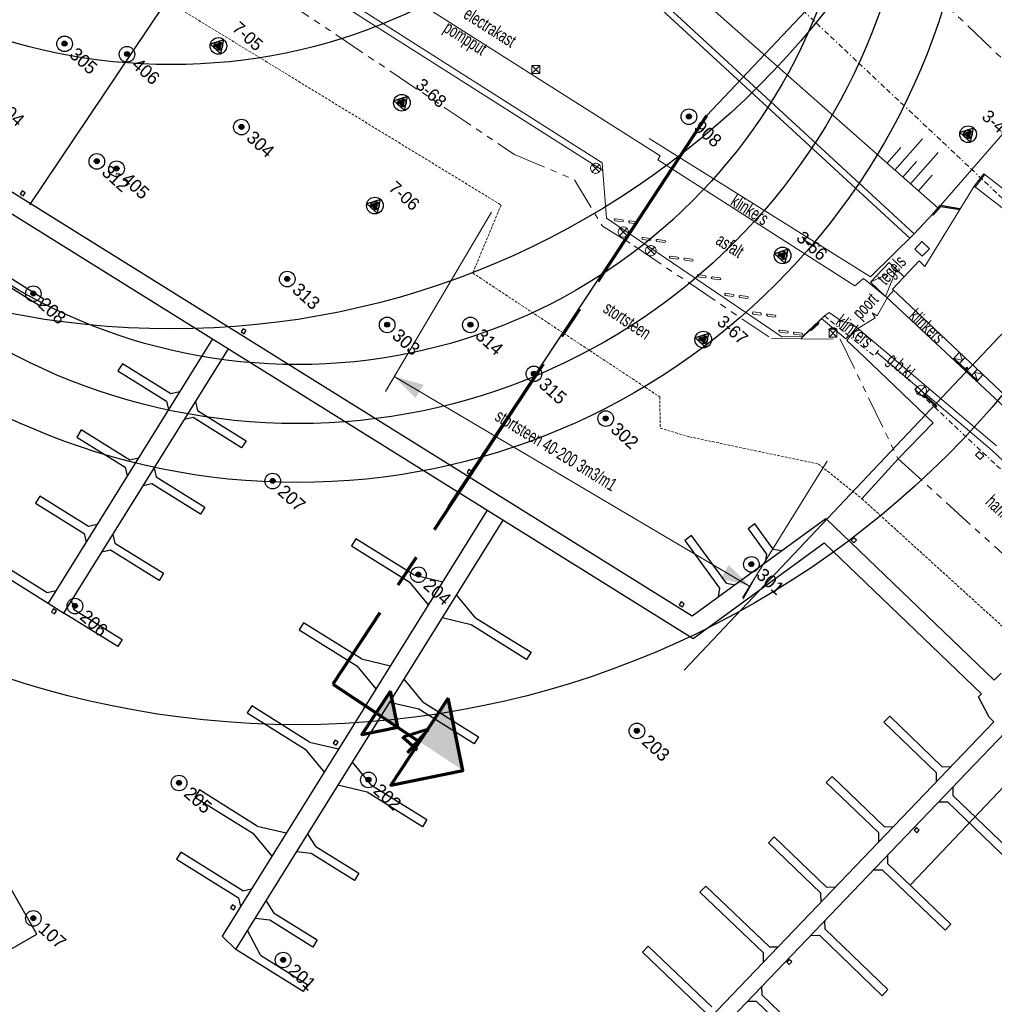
# Model space of a CAD drawing. Header units: metres. Extents: x 63969 to 66720, y 402115 to 403595.
# Tile 30 of 52: x 66199 to 66292, y 402592 to 402686. Entities that reach past the tile are written whole.
import ezdxf
from ezdxf.enums import TextEntityAlignment as Align

# ---------------------------------------------------------------- set-up
doc = ezdxf.new("R2010")
doc.units = ezdxf.units.M
for name, pattern in [('BORDER', [1.75, 0.5, -0.25, 0.5, -0.25, 0, -0.25]), ('CENTER2', [28.575, 19.05, -3.175, 3.175, -3.175]), ('HIDDEN', [0.375, 0.25, -0.125]), ('PHANTOM2', [1.25, 0.625, -0.125, 0.125, -0.125, 0.125, -0.125])]:
    doc.linetypes.add(name, pattern=pattern)
doc.layers.get('0').update_dxf_attribs({"linetype": 'CONTINUOUS'})
for name, color, linetype, lineweight in [('BS-BEBOUWING', 253, 'CONTINUOUS', 0), ('BS-BETONBAND', 253, 'BORDER', 0), ('BS-Boring', 2, 'CONTINUOUS', 25), ('BS-Boring_nummer', 7, 'CONTINUOUS', 25), ('BS-FUNDATIE', 253, 'CONTINUOUS', 0), ('BS-HEK', 253, 'RASTER', 0), ('BS-HEKWERK-KL-1_5M', 253, 'RASTER', 0), ('BS-INFOBORD', 253, 'CONTINUOUS', 0), ('BS-KANT-GESLOTEN-VERHARDING', 253, 'CONTINUOUS', 0), ('BS-KANT-KREUKELBERM', 35, 'PHANTOM2', 0), ('BS-KANT-VERHARDING', 253, 'CONTINUOUS', 0), ('BS-KRUINLIJN', 253, 'CONTINUOUS', 0), ('BS-LANTAARNPAAL-LICHTMAST', 253, 'CONTINUOUS', 0), ('BS-LANTAARNPAAL-WK', 253, 'CONTINUOUS', 0), ('BS-LOOPBRUG', 253, 'CONTINUOUS', 0), ('BS-OVERIGE-TEKSTEN', 253, 'CONTINUOUS', 0), ('BS-RASTER', 253, 'RASTER', 0), ('BS-RIOOLPUT (INSP. PUT)', 253, 'pers', 0), ('BS-SYMBOOL-TALUD', 253, 'CONTINUOUS', 0), ('BS-TRAP-CONTOUR', 253, 'CONTINUOUS', 0), ('BS-VERKEERSBORD', 253, 'CONTINUOUS', 0), ('BS-VLAGGEMAST', 253, 'CONTINUOUS', 0), ('BS-ZANDLIJN', 2, 'HIDDEN', 20), ('GM-C3D-POINT-BORING', 2, 'CONTINUOUS', 25), ('GM-C3D-POINT-BORING @ 0.5', 2, 'CONTINUOUS', 25), ('GM-C3D-POINT-BORING @ 1', 2, 'CONTINUOUS', 25), ('GM-C3D-POINT-LABEL_BORING', 7, 'CONTINUOUS', 25), ('Plts-Dwarsprofiel', 5, 'CENTER2', 70), ('Plts-Dwarsprofiel @ 0.5', 5, 'CENTER2', 70), ('Plts-Dwarsprofiel @ 1', 5, 'CENTER2', 70)]:
    doc.layers.add(name, color=color, linetype=linetype, lineweight=lineweight)
for name, color, linetype in [('BS-BOORPUNTEN MET CODE', 2, 'CONTINUOUS'), ('BS-DAMWAND', 253, 'CONTINUOUS'), ('BS-KEERWAND', 253, 'CONTINUOUS'), ('BS-MEERPAAL', 253, 'CONTINUOUS'), ('BS-OVERIG-KPN', 253, 'CONTINUOUS'), ('BS-SCHEIDINGSL-TALUDBEKL-NTZ', 253, 'CONTINUOUS'), ('BS-STEIGER (CONTOUR)', 253, 'CONTINUOUS'), ('DWARSPROFIEL_LOKATIE', 125, 'CONTINUOUS'), ('Hulp dieptelijnen', 78, 'CONTINUOUS')]:
    doc.layers.add(name, color=color, linetype=linetype)
doc.styles.add('StagCAD', font='StagCAD.ttf')
doc.linetypes.add('pers', pattern='A,14,-2.5,[22,ProvNB.shx,S=0.75,R=0,X=0,Y=0],-2.5,[22,ProvNB.shx,S=0.75,R=0,X=0,Y=0],-2.5', length=21.5)
doc.linetypes.add('RASTER', pattern='A,3,-2,[200,RASTER,S=0.75,R=0,X=0,Y=0],-2,3', length=10)

# ---------------------------------------------------------------- blocks, each defined once
blk = doc.blocks.new('S04')
at = {"color": 0}
for p, q in [((-1.003, 0), (-1.003, 4.014)), ((1.003, 0), (1.003, 4.014)), ((-2.007, 0), (-2.007, 2.007)), ((0, 0), (0, 2.007)), ((2.007, 0), (2.007, 2.007))]:
    blk.add_line(p, q, dxfattribs=at)
blk = doc.blocks.new('9', base_point=(65176.576, 407433.069637))
at = {"layer": 'BS-LANTAARNPAAL-WK'}
blk.add_lwpolyline([(65176.326, 407432.819637), (65176.826, 407432.819637), (65176.826, 407433.319637), (65176.326, 407433.319637)], close=True, dxfattribs=at)
for points in [[(65176.326, 407432.819637), (65176.826, 407433.319637)], [(65176.826, 407432.819637), (65176.326, 407433.319637)]]:
    blk.add_lwpolyline(points, dxfattribs=at)
blk = doc.blocks.new('Biggerug')
at = {"layer": 'BS-KANT-VERHARDING'}
blk.add_lwpolyline([(0.8, 0.1), (0.1, 0.1, 1), (0.1, -0.1), (0.8, -0.1, 1)], format="xyb", close=True, dxfattribs=at)
blk = doc.blocks.new('Bord')
at = {"layer": 'BS-HEKWERK-KL-1_5M'}
for p, q in [((-0.063, 0.062), (0.063, -0.062)), ((-0.062, -0.063), (0.062, 0.063)), ((1.312, 0.078), (1.438, -0.046)), ((1.313, -0.047), (1.437, 0.079))]:
    blk.add_line(p, q, dxfattribs=at)
for points in [[(-0.064, 0.122), (-0.063, 0.062), (1.437, 0.079), (1.436, 0.139)], [(-0.062, -0.063), (0.063, -0.062), (0.062, 0.063), (-0.063, 0.062)], [(1.438, -0.046), (1.313, -0.047), (1.312, 0.078), (1.437, 0.079)]]:
    blk.add_lwpolyline(points, close=True, dxfattribs=at)
blk = doc.blocks.new('17', base_point=(19504, 379108.256))
at = {"layer": 'BS-VERKEERSBORD'}
blk.add_polyline3d([(19503.84375, 379107.78725, 0), (19503.71875, 379107.84975, 0), (19503.59375, 379107.97475, 0), (19503.53125, 379108.09975, 0), (19503.5, 379108.22475, 0), (19503.5, 379108.28725, 0), (19503.53125, 379108.41225, 0), (19503.59375, 379108.53725, 0), (19503.71875, 379108.66225, 0), (19503.84375, 379108.72475, 0), (19503.96875, 379108.756, 0), (19504.03125, 379108.756, 0), (19504.15625, 379108.72475, 0), (19504.28125, 379108.66225, 0), (19504.40625, 379108.53725, 0), (19504.46875, 379108.41225, 0), (19504.5, 379108.28725, 0), (19504.5, 379108.22475, 0), (19504.46875, 379108.09975, 0), (19504.40625, 379107.97475, 0), (19504.28125, 379107.84975, 0), (19504.15625, 379107.78725, 0), (19504.03125, 379107.756, 0), (19503.96875, 379107.756, 0)], close=True, dxfattribs=at)
for points in [[(19504.34375, 379108.59975, 0), (19503.65625, 379107.91225, 0)], [(19503.65625, 379108.59975, 0), (19504.34375, 379107.91225, 0)]]:
    blk.add_polyline3d(points, dxfattribs=at)
blk = doc.blocks.new('Meerpaal')
at = {"layer": 'BS-MEERPAAL'}
blk.add_lwpolyline([(0, 0), (0.35, 0), (0.35, 0.35), (0, 0.35)], close=True, dxfattribs=at)
blk = doc.blocks.new('Bord1')
at = {"layer": 'BS-HEKWERK-KL-1_5M'}
for p, q in [((0.125, 0.06), (-0.001, 0.185)), ((0.124, 0.185), (0, 0.06)), ((1.2, 0.065), (1.074, 0.189)), ((1.199, 0.19), (1.075, 0.064))]:
    blk.add_line(p, q, dxfattribs=at)
for points in [[(-0.001, 0.185), (0.124, 0.185), (0.125, 0.06), (0, 0.06)], [(1.2, 0.035), (1.2, 0.065), (0, 0.06), (0, 0.03)], [(1.199, 0.19), (1.074, 0.189), (1.075, 0.064), (1.2, 0.065)]]:
    blk.add_lwpolyline(points, close=True, dxfattribs=at)
blk = doc.blocks.new('Hek')
at = {"layer": 'BS-HEK'}
for p, q in [((0, 0.03), (1, 0.03)), ((0, -0.03), (1, -0.03))]:
    blk.add_line(p, q, dxfattribs=at)
for centre in [(0, 0), (1, 0)]:
    blk.add_circle(centre, 0.03, dxfattribs=at)
blk = doc.blocks.new('Juk')
for p, q in [((-0.06, 1.4), (-0.06, -0.065)), ((-0.06, 1.4), (0.06, 1.4)), ((0.06, 1.4), (0.06, -0.065)), ((-0.06, -0.065), (0.06, -0.065))]:
    blk.add_line(p, q)
at = {"linetype": 'HIDDEN', "ltscale": 0.1}
for p, q in [((-0.06, 1.093), (0.06, 1.093)), ((-0.06, 0.893), (0.06, 0.893)), ((-0.06, 0.035), (0.06, 0.035))]:
    blk.add_line(p, q, dxfattribs=at)
blk = doc.blocks.new('Stalen damwand')
at = {"layer": 'BS-DAMWAND'}
for p, q in [((-0.609, -0.007), (-0.596, 0.005)), ((-0.598, 0.009), (-0.606, 0.009)), ((-0.58, 0.016), (-0.583, -0.005)), ((-0.575, -0.012), (-0.572, 0.016)), ((-0.448, 0.146), (-0.572, 0.032)), ((-0.567, 0.025), (-0.443, 0.139)), ((-0.176, 0.155), (-0.424, 0.155)), ((-0.423, 0.147), (-0.177, 0.147)), ((-0.157, 0.139), (-0.033, 0.025)), ((-0.028, 0.032), (-0.152, 0.146)), ((-0.028, 0.016), (-0.025, -0.012)), ((-0.017, -0.005), (-0.02, 0.016)), ((-0.004, 0.005), (0.009, -0.007)), ((0.006, 0.009), (-0.002, 0.009)), ((-0.616, -0.001), (-0.616, -0.009)), ((-0.591, -0.012), (-0.608, -0.012)), ((-0.606, -0.019), (-0.586, -0.02)), ((-0.014, -0.02), (0.006, -0.019)), ((0.008, -0.012), (-0.009, -0.012)), ((0.016, -0.009), (0.016, -0.001))]:
    blk.add_line(p, q, dxfattribs=at)
for points in [[(-1.24, 0), (-1.16, 0)], [(-1.2, 0.04), (-1.2, -0.04)], [(-0.56, 0), (-0.64, 0)], [(-0.64, 0), (-0.56, 0)], [(-0.6, 0.04), (-0.6, -0.04)], [(-0.6, -0.04), (-0.6, 0.04)], [(0.04, 0), (-0.04, 0)], [(0, -0.04), (0, 0.04)]]:
    blk.add_lwpolyline(points, dxfattribs=at)
blk.add_lwpolyline([(-0.594, -0.009), (-0.602, -0.009, -0.685109), (-0.604, -0.005), (-0.591, 0.007, 0.67911), (-0.592, 0.012), (-0.609, 0.012, 0.384342), (-0.617, 0.005), (-0.62, -0.016, -0.179283), (-0.628, -0.032), (-0.752, -0.146, -0.187597), (-0.776, -0.155), (-1.024, -0.155, -0.187597), (-1.048, -0.146), (-1.172, -0.032, -0.179283), (-1.18, -0.016), (-1.183, 0.005, 0.384342), (-1.191, 0.012), (-1.208, 0.012, 0.67911), (-1.209, 0.007), (-1.196, -0.005, -0.685109), (-1.198, -0.009), (-1.206, -0.009, -0.414219), (-1.216, 0.001), (-1.216, 0.009, -0.400407), (-1.206, 0.019), (-1.186, 0.02, -0.393259), (-1.175, 0.012), (-1.172, -0.016, 0.179283), (-1.167, -0.025), (-1.043, -0.139, 0.187597), (-1.023, -0.147), (-0.777, -0.147, 0.187597), (-0.757, -0.139), (-0.633, -0.025, 0.179283), (-0.628, -0.016), (-0.625, 0.012, -0.393259), (-0.614, 0.02), (-0.594, 0.019, -0.400407), (-0.584, 0.009), (-0.584, 0.001, -0.414219)], format="xyb", close=True, dxfattribs=at)
for centre, radius, start, end in [((-0.606, -0.001), 0.01, 89.99892, 180), ((-0.598, 0.007), 0.0025, 312.33865, 90.00022), ((-0.555, 0.013), 0.025, 132.50003, 173.15674), ((-0.557, 0.014), 0.015, 132.50003, 173.15674), ((-0.424, 0.119), 0.036, 90, 132.50003), ((-0.423, 0.117), 0.03, 90, 132.50003), ((-0.177, 0.117), 0.03, 47.49997, 90), ((-0.176, 0.119), 0.036, 47.49997, 90), ((-0.043, 0.014), 0.015, 6.84326, 47.49997), ((-0.045, 0.013), 0.025, 6.84326, 47.49997), ((-0.002, 0.007), 0.0025, 89.99978, 227.66136), ((0.006, -0.001), 0.01, 0, 90.00108), ((-0.606, -0.009), 0.01, 180, 267.28604), ((-0.608, -0.009), 0.0025, 132.33789, 269.06119), ((-0.591, -0.004), 0.008, 269.06119, 353.15674), ((-0.585, -0.01), 0.01, 267.28604, 353.15674), ((-0.015, -0.01), 0.01, 186.84326, 272.71396), ((-0.009, -0.004), 0.008, 186.84326, 270.93881), ((0.006, -0.009), 0.01, 272.71396, 0), ((0.008, -0.009), 0.0025, 270.93881, 47.66211)]:
    blk.add_arc(centre, radius, start, end, dxfattribs=at)
blk = doc.blocks.new('DW')
at = {"layer": 'BS-DAMWAND', "xscale": -1, "rotation": 180}
for p in [(1.2, 0), (2.4, 0), (3.6, 0), (4.8, 0), (6, 0), (7.2, 0), (8.4, 0), (9.6, 0), (10.8, 0), (12, 0), (13.2, 0), (14.4, 0), (15.6, 0), (16.8, 0), (18, 0), (19.2, 0), (20.4, 0), (21.6, 0), (22.8, 0), (24, 0)]:
    blk.add_blockref('Stalen damwand', p, dxfattribs=at)
blk = doc.blocks.new('dw1')
at = {"layer": 'BS-FUNDATIE', "rotation": 300.952048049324}
for p in [(0.021, -0.034), (12.364, -20.617), (24.708, -41.199), (37.051, -61.782)]:
    blk.add_blockref('DW', p, dxfattribs=at)
blk = doc.blocks.new('dwp-pijl')
at = {"layer": 'Plts-Dwarsprofiel', "linetype": 'Continuous', "ltscale": 0.5}
blk.add_line((0, 0), (7.267, -6.87), dxfattribs=at)
at = {"layer": 'Plts-Dwarsprofiel', "linetype": 'Continuous', "ltscale": 0.5, "flags": 128}
blk.add_lwpolyline([(10.702, -3.236), (3.832, -10.503), (10.9, -10.304), (10.702, -3.236)], dxfattribs=at)
at = {"layer": 'Plts-Dwarsprofiel', "linetype": 'Continuous', "ltscale": 0.5}
blk.add_solid([(7.267, -6.87), (10.9, -10.304), (10.702, -3.236)], dxfattribs=at)
blk = doc.blocks.new('*U301')
at = {"layer": 'Plts-Dwarsprofiel @ 0.5', "xscale": 0.5, "yscale": 0.5, "zscale": 0.5, "rotation": 9.871189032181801}
blk.add_blockref('dwp-pijl', (66228.775, 402622.493), dxfattribs=at)
at = {"layer": 'Plts-Dwarsprofiel @ 1', "rotation": 9.87118903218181}
blk.add_blockref('dwp-pijl', (66228.775, 402622.493), dxfattribs=at)
blk = doc.blocks.new('BORING-PBZ')
at = {"layer": 'BS-BOORPUNTEN MET CODE'}
h = blk.add_hatch(color=256, dxfattribs=at)
h.dxf.hatch_style = 1
h.paths.add_polyline_path([(0, 0.8), (-0.693, -0.4), (0.693, -0.4)])
blk.add_lwpolyline([(0, 0.8), (-0.693, -0.4), (0.693, -0.4)], close=True, dxfattribs=at)
blk.add_circle((0, 0), 0.8, dxfattribs=at)
blk = doc.blocks.new('*U350')
at = {"layer": 'GM-C3D-POINT-BORING @ 0.5', "xscale": 0.4999999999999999, "yscale": 0.4999999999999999, "zscale": 0.4999999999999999, "rotation": 318}
blk.add_blockref('BORING-PBZ', (66289.823, 402675.315), dxfattribs=at)
at = {"layer": 'GM-C3D-POINT-BORING @ 1', "rotation": 318}
blk.add_blockref('BORING-PBZ', (66289.823, 402675.315, 2.377), dxfattribs=at)
blk = doc.blocks.new('*U372')
at = {"layer": 'GM-C3D-POINT-BORING @ 0.5', "xscale": 0.4999999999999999, "yscale": 0.4999999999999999, "zscale": 0.4999999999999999, "rotation": 318}
blk.add_blockref('BORING-PBZ', (66271.997, 402663.67), dxfattribs=at)
at = {"layer": 'GM-C3D-POINT-BORING @ 1', "rotation": 318}
blk.add_blockref('BORING-PBZ', (66271.997, 402663.67, 2.606), dxfattribs=at)
blk = doc.blocks.new('*U373')
at = {"layer": 'GM-C3D-POINT-BORING @ 0.5', "xscale": 0.4999999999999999, "yscale": 0.4999999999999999, "zscale": 0.4999999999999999, "rotation": 318}
blk.add_blockref('BORING-PBZ', (66264.376, 402655.597), dxfattribs=at)
at = {"layer": 'GM-C3D-POINT-BORING @ 1', "rotation": 318}
blk.add_blockref('BORING-PBZ', (66264.376, 402655.597, 1.303), dxfattribs=at)
blk = doc.blocks.new('*U374')
at = {"layer": 'GM-C3D-POINT-BORING @ 0.5', "xscale": 0.4999999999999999, "yscale": 0.4999999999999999, "zscale": 0.4999999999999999, "rotation": 318}
blk.add_blockref('BORING-PBZ', (66235.413, 402678.345), dxfattribs=at)
at = {"layer": 'GM-C3D-POINT-BORING @ 1', "rotation": 318}
blk.add_blockref('BORING-PBZ', (66235.413, 402678.345, 1.532), dxfattribs=at)
blk = doc.blocks.new('*U422')
at = {"layer": 'GM-C3D-POINT-BORING @ 0.5', "xscale": 0.4999999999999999, "yscale": 0.4999999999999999, "zscale": 0.4999999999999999, "rotation": 318}
blk.add_blockref('BORING-PBZ', (66217.785, 402683.797), dxfattribs=at)
at = {"layer": 'GM-C3D-POINT-BORING @ 1', "rotation": 318}
blk.add_blockref('BORING-PBZ', (66217.785, 402683.797, 0.087), dxfattribs=at)
blk = doc.blocks.new('*U423')
at = {"layer": 'GM-C3D-POINT-BORING @ 0.5', "xscale": 0.4999999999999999, "yscale": 0.4999999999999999, "zscale": 0.4999999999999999, "rotation": 318}
blk.add_blockref('BORING-PBZ', (66232.821, 402668.465), dxfattribs=at)
at = {"layer": 'GM-C3D-POINT-BORING @ 1', "rotation": 318}
blk.add_blockref('BORING-PBZ', (66232.821, 402668.465, -0.795), dxfattribs=at)
blk = doc.blocks.new('punt-boring')
h = blk.add_hatch(color=256)
edge = h.paths.add_edge_path()
edge.add_arc((-0.02, 0.02), 0.317, 0, 360)
blk.add_circle((0, 0), 1)
at = {"color": 0, "linetype": 'Continuous'}
blk.add_circle((-0.02, 0.02), 0.317, dxfattribs=at)
blk = doc.blocks.new('*U79', base_point=(66263, 402677))
at = {"layer": 'BS-Boring', "xscale": 1.499999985, "yscale": 1.499999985, "zscale": 1.499999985}
blk.add_blockref('punt-boring', (66263, 402677), dxfattribs=at)
at = {"layer": 'BS-Boring_nummer', "linetype": 'ByBlock', "insert": (66265.12, 402677), "char_height": 2.5, "attachment_point": 4}
blk.add_mtext('908', dxfattribs=at)
blk = doc.blocks.new('*U84', base_point=(66200, 402600))
at = {"layer": 'BS-Boring', "xscale": 1.499999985, "yscale": 1.499999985, "zscale": 1.499999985}
blk.add_blockref('punt-boring', (66200, 402600), dxfattribs=at)
at = {"layer": 'BS-Boring_nummer', "linetype": 'ByBlock', "insert": (66202.12, 402600), "char_height": 2.5, "attachment_point": 4}
blk.add_mtext('107', dxfattribs=at)
blk = doc.blocks.new('*U91', base_point=(66203, 402684))
at = {"layer": 'BS-Boring', "xscale": 1.499999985, "yscale": 1.499999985, "zscale": 1.499999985}
blk.add_blockref('punt-boring', (66203, 402684), dxfattribs=at)
at = {"layer": 'BS-Boring_nummer', "linetype": 'ByBlock', "insert": (66205.12, 402684), "char_height": 2.5, "attachment_point": 4}
blk.add_mtext('305', dxfattribs=at)
blk = doc.blocks.new('*U92', base_point=(66220, 402676))
at = {"layer": 'BS-Boring', "xscale": 1.499999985, "yscale": 1.499999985, "zscale": 1.499999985}
blk.add_blockref('punt-boring', (66220, 402676), dxfattribs=at)
at = {"layer": 'BS-Boring_nummer', "linetype": 'ByBlock', "insert": (66222.12, 402676), "char_height": 2.5, "attachment_point": 4}
blk.add_mtext('304', dxfattribs=at)
blk = doc.blocks.new('*U93', base_point=(66234, 402657))
at = {"layer": 'BS-Boring', "xscale": 1.499999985, "yscale": 1.499999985, "zscale": 1.499999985}
blk.add_blockref('punt-boring', (66234, 402657), dxfattribs=at)
at = {"layer": 'BS-Boring_nummer', "linetype": 'ByBlock', "insert": (66236.12, 402657), "char_height": 2.5, "attachment_point": 4}
blk.add_mtext('303', dxfattribs=at)
blk = doc.blocks.new('*U94', base_point=(66255, 402648))
at = {"layer": 'BS-Boring', "xscale": 1.499999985, "yscale": 1.499999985, "zscale": 1.499999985}
blk.add_blockref('punt-boring', (66255, 402648), dxfattribs=at)
at = {"layer": 'BS-Boring_nummer', "linetype": 'ByBlock', "insert": (66257.12, 402648), "char_height": 2.5, "attachment_point": 4}
blk.add_mtext('302', dxfattribs=at)
blk = doc.blocks.new('*U95', base_point=(66269, 402634))
at = {"layer": 'BS-Boring', "xscale": 1.499999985, "yscale": 1.499999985, "zscale": 1.499999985}
blk.add_blockref('punt-boring', (66269, 402634), dxfattribs=at)
at = {"layer": 'BS-Boring_nummer', "linetype": 'ByBlock', "insert": (66271.12, 402634), "char_height": 2.5, "attachment_point": 4}
blk.add_mtext('301', dxfattribs=at)
blk = doc.blocks.new('*U96', base_point=(66258, 402618))
at = {"layer": 'BS-Boring', "xscale": 1.499999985, "yscale": 1.499999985, "zscale": 1.499999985}
blk.add_blockref('punt-boring', (66258, 402618), dxfattribs=at)
at = {"layer": 'BS-Boring_nummer', "linetype": 'ByBlock', "insert": (66260.12, 402618), "char_height": 2.5, "attachment_point": 4}
blk.add_mtext('203', dxfattribs=at)
blk = doc.blocks.new('*U97', base_point=(66237, 402633))
at = {"layer": 'BS-Boring', "xscale": 1.499999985, "yscale": 1.499999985, "zscale": 1.499999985}
blk.add_blockref('punt-boring', (66237, 402633), dxfattribs=at)
at = {"layer": 'BS-Boring_nummer', "linetype": 'ByBlock', "insert": (66239.12, 402633), "char_height": 2.5, "attachment_point": 4}
blk.add_mtext('204', dxfattribs=at)
blk = doc.blocks.new('*U98', base_point=(66223, 402642))
at = {"layer": 'BS-Boring', "xscale": 1.499999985, "yscale": 1.499999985, "zscale": 1.499999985}
blk.add_blockref('punt-boring', (66223, 402642), dxfattribs=at)
at = {"layer": 'BS-Boring_nummer', "linetype": 'ByBlock', "insert": (66225.12, 402642), "char_height": 2.5, "attachment_point": 4}
blk.add_mtext('207', dxfattribs=at)
blk = doc.blocks.new('*U99', base_point=(66200, 402660))
at = {"layer": 'BS-Boring', "xscale": 1.499999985, "yscale": 1.499999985, "zscale": 1.499999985}
blk.add_blockref('punt-boring', (66200, 402660), dxfattribs=at)
at = {"layer": 'BS-Boring_nummer', "linetype": 'ByBlock', "insert": (66202.12, 402660), "char_height": 2.5, "attachment_point": 4}
blk.add_mtext('208', dxfattribs=at)
blk = doc.blocks.new('*U100', base_point=(66224, 402596))
at = {"layer": 'BS-Boring', "xscale": 1.499999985, "yscale": 1.499999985, "zscale": 1.499999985}
blk.add_blockref('punt-boring', (66224, 402596), dxfattribs=at)
at = {"layer": 'BS-Boring_nummer', "linetype": 'ByBlock', "insert": (66226.12, 402596), "char_height": 2.5, "attachment_point": 4}
blk.add_mtext('201', dxfattribs=at)
blk = doc.blocks.new('*U101', base_point=(66214, 402613))
at = {"layer": 'BS-Boring', "xscale": 1.499999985, "yscale": 1.499999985, "zscale": 1.499999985}
blk.add_blockref('punt-boring', (66214, 402613), dxfattribs=at)
at = {"layer": 'BS-Boring_nummer', "linetype": 'ByBlock', "insert": (66216.12, 402613), "char_height": 2.5, "attachment_point": 4}
blk.add_mtext('205', dxfattribs=at)
blk = doc.blocks.new('*U102', base_point=(66204, 402630))
at = {"layer": 'BS-Boring', "xscale": 1.499999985, "yscale": 1.499999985, "zscale": 1.499999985}
blk.add_blockref('punt-boring', (66204, 402630), dxfattribs=at)
at = {"layer": 'BS-Boring_nummer', "linetype": 'ByBlock', "insert": (66206.12, 402630), "char_height": 2.5, "attachment_point": 4}
blk.add_mtext('206', dxfattribs=at)
blk = doc.blocks.new('*U106', base_point=(66232.2, 402613.3))
at = {"layer": 'BS-Boring', "xscale": 1.499999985, "yscale": 1.499999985, "zscale": 1.499999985}
blk.add_blockref('punt-boring', (66232.2, 402613.3), dxfattribs=at)
at = {"layer": 'BS-Boring_nummer', "linetype": 'ByBlock', "insert": (66234.32, 402613.3), "char_height": 2.5, "attachment_point": 4}
blk.add_mtext('202', dxfattribs=at)
blk = doc.blocks.new('*U118', base_point=(66206.1, 402672.7))
at = {"layer": 'BS-Boring', "xscale": 1.499999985, "yscale": 1.499999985, "zscale": 1.499999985}
blk.add_blockref('punt-boring', (66206.1, 402672.7), dxfattribs=at)
at = {"layer": 'BS-Boring_nummer', "linetype": 'ByBlock', "insert": (66208.22, 402672.7), "char_height": 2.5, "attachment_point": 4}
blk.add_mtext('312', dxfattribs=at)
blk = doc.blocks.new('*U119', base_point=(66224.4, 402661.4))
at = {"layer": 'BS-Boring', "xscale": 1.499999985, "yscale": 1.499999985, "zscale": 1.499999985}
blk.add_blockref('punt-boring', (66224.4, 402661.4), dxfattribs=at)
at = {"layer": 'BS-Boring_nummer', "linetype": 'ByBlock', "insert": (66226.52, 402661.4), "char_height": 2.5, "attachment_point": 4}
blk.add_mtext('313', dxfattribs=at)
blk = doc.blocks.new('*U120', base_point=(66242, 402657))
at = {"layer": 'BS-Boring', "xscale": 1.499999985, "yscale": 1.499999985, "zscale": 1.499999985}
blk.add_blockref('punt-boring', (66242, 402657), dxfattribs=at)
at = {"layer": 'BS-Boring_nummer', "linetype": 'ByBlock', "insert": (66244.12, 402657), "char_height": 2.5, "attachment_point": 4}
blk.add_mtext('314', dxfattribs=at)
blk = doc.blocks.new('*U121', base_point=(66248.1, 402652.3))
at = {"layer": 'BS-Boring', "xscale": 1.499999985, "yscale": 1.499999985, "zscale": 1.499999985}
blk.add_blockref('punt-boring', (66248.1, 402652.3), dxfattribs=at)
at = {"layer": 'BS-Boring_nummer', "linetype": 'ByBlock', "insert": (66250.22, 402652.3), "char_height": 2.5, "attachment_point": 4}
blk.add_mtext('315', dxfattribs=at)
blk = doc.blocks.new('*U139', base_point=(66196, 402679))
at = {"layer": 'BS-Boring', "xscale": 1.499999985, "yscale": 1.499999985, "zscale": 1.499999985}
blk.add_blockref('punt-boring', (66196, 402679), dxfattribs=at)
at = {"layer": 'BS-Boring_nummer', "linetype": 'ByBlock', "insert": (66198.12, 402679), "char_height": 2.5, "attachment_point": 4}
blk.add_mtext('404', dxfattribs=at)
blk = doc.blocks.new('*U140', base_point=(66209, 402683))
at = {"layer": 'BS-Boring', "xscale": 1.499999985, "yscale": 1.499999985, "zscale": 1.499999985}
blk.add_blockref('punt-boring', (66209, 402683), dxfattribs=at)
at = {"layer": 'BS-Boring_nummer', "linetype": 'ByBlock', "insert": (66211.12, 402683), "char_height": 2.5, "attachment_point": 4}
blk.add_mtext('406', dxfattribs=at)
blk = doc.blocks.new('*U141', base_point=(66208, 402672))
at = {"layer": 'BS-Boring', "xscale": 1.499999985, "yscale": 1.499999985, "zscale": 1.499999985}
blk.add_blockref('punt-boring', (66208, 402672), dxfattribs=at)
at = {"layer": 'BS-Boring_nummer', "linetype": 'ByBlock', "insert": (66210.12, 402672), "char_height": 2.5, "attachment_point": 4}
blk.add_mtext('405', dxfattribs=at)
blk = doc.blocks.new('DIM_PIJL')
at = {"layer": 'BS-OVERIGE-TEKSTEN'}
blk.add_line((0, 1.414), (0, -1.414), dxfattribs=at)
at = {"layer": 'BS-OVERIGE-TEKSTEN', "linetype": 'ByBlock'}
blk.add_solid([(-2.828, -0.75), (-2.828, 0.75), (0, 0)], dxfattribs=at)

msp = doc.modelspace()

# ---------------------------------------------------------------- linework, layer by layer
at = {"layer": 'BS-BEBOUWING'}
for p, q in [((66285.121, 402663.153), (66282.574, 402660.447)), ((66288.381, 402653.721), (66289.003, 402654.38)), ((66290.648, 402651.581), (66288.381, 402653.721)), ((66290.717, 402651.654), (66288.45, 402653.793)), ((66288.995, 402653.279), (66289.549, 402653.865)), ((66290.172, 402652.169), (66290.725, 402652.755)), ((66290.648, 402651.581), (66291.27, 402652.24))]:
    msp.add_line(p, q, dxfattribs=at)
msp.add_lwpolyline([(66290.407, 402670.332), (66285.679, 402662.626), (66285.121, 402663.153), (66282.574, 402660.447), (66298.077, 402645.817), (66300.629, 402648.517), (66300.071, 402649.044), (66307.479, 402654.224), (66299.742, 402663.11), (66290.407, 402670.332)], dxfattribs=at)
at = {"layer": 'BS-BETONBAND', "flags": 128}
for points in [[(66132.393, 402771.92), (66133.836, 402765.262), (66137.217, 402760.323), (66144.38, 402755.796), (66150.299, 402754.823), (66181.584, 402752.706), (66194.638, 402751.147), (66205.557, 402747.271), (66215.551, 402741.841), (66219.854, 402738.204), (66259.917, 402700.409), (66290.171, 402671.94), (66308.978, 402654.177), (66314.753, 402648.895), (66351.682, 402613.863), (66387.699, 402579.522), (66412.208, 402556.353), (66450.176, 402520.303)], [(66276.032, 402657.882), (66278.445, 402655.875), (66280.808, 402654.038), (66281.414, 402654.818)], [(66360.368, 402579.858), (66285.517, 402650.123)]]:
    msp.add_lwpolyline(points, dxfattribs=at)
at = {"layer": 'BS-FUNDATIE'}
msp.add_lwpolyline([(66290.544, 402644.486), (66290.981, 402644.075), (66291.324, 402644.439), (66290.887, 402644.851)], close=True, dxfattribs=at)
at = {"layer": 'BS-HEK'}
for centre in [(66276.461, 402656.53), (66277.165, 402656.595)]:
    msp.add_circle(centre, 0.03, dxfattribs=at)
at = {"layer": 'BS-HEKWERK-KL-1_5M'}
for p, q in [((66289.784, 402652.843), (66289.607, 402652.839)), ((66289.698, 402652.753), (66289.694, 402652.929))]:
    msp.add_line(p, q, dxfattribs=at)
msp.add_lwpolyline([(66289.694, 402652.929), (66289.784, 402652.843), (66289.698, 402652.753), (66289.607, 402652.839)], close=True, dxfattribs=at)
at = {"layer": 'BS-KANT-KREUKELBERM', "ltscale": 5}
for points in [[(66456.645, 402526.784), (66421.382, 402560.167), (66386.162, 402594.769), (66353.825, 402626.446), (66329.299, 402649.101), (66296.572, 402679.257), (66282.656, 402692.535), (66249.303, 402724.098), (66248.621, 402725.646)], [(66183.889, 402714.011), (66197.941, 402705.788), (66246.228, 402673.366), (66251.986, 402670.95), (66254.685, 402666.499), (66257.738, 402664.592), (66270.928, 402655.684), (66273.746, 402655.661), (66277.535, 402655.619), (66283.101, 402644.145), (66317.141, 402613.177), (66350.318, 402582.96), (66384.665, 402550.182), (66417.998, 402518.937), (66424.221, 402512.737), (66425.836, 402510.414), (66432.501, 402506.416)]]:
    msp.add_lwpolyline(points, dxfattribs=at)
at = {"layer": 'BS-KANT-VERHARDING'}
for p, q in [((66198.805, 402708.069), (66254.666, 402672.572)), ((66254.666, 402672.572), (66255.062, 402667.266)), ((66255.062, 402667.266), (66271.94, 402655.865)), ((66280.444, 402661.103), (66282.227, 402662.996)), ((66283.683, 402661.625), (66282.227, 402662.996)), ((66281.901, 402659.732), (66280.444, 402661.103)), ((66282.097, 402659.701), (66281.097, 402657.885)), ((66273.931, 402655.917), (66276.032, 402657.882)), ((66276.032, 402657.882), (66276.488, 402658.203)), ((66276.488, 402658.203), (66277.728, 402657.328)), ((66279.125, 402656.604), (66280.898, 402657.678)), ((66280.611, 402658.153), (66280.898, 402657.678)), ((66280.611, 402658.153), (66281.097, 402657.885)), ((66277.728, 402657.328), (66278.562, 402657.162)), ((66278.562, 402657.162), (66279.194, 402656.676)), ((66279.194, 402656.676), (66281.414, 402654.818)), ((66271.94, 402655.865), (66273.931, 402655.917)), ((66281.414, 402654.818), (66292.548, 402645.385)), ((66284.693, 402650.795), (66284.919, 402651.062)), ((66284.693, 402650.795), (66285.504, 402650.107)), ((66285.504, 402650.107), (66286.118, 402650.832))]:
    msp.add_line(p, q, dxfattribs=at)
at = {"layer": 'BS-KANT-VERHARDING', "flags": 128}
msp.add_lwpolyline([(66304.505, 402638.44), (66297.457, 402645.16), (66292.379, 402649.966), (66282.027, 402659.629), (66279.788, 402661.449), (66278.93, 402660.749), (66260.022, 402672.841), (66260.233, 402673.254), (66208.693, 402705.94), (66205.234, 402708.193), (66202.444, 402710.079), (66202.539, 402711.708), (66200.592, 402712.666), (66200.337, 402712.285), (66199.769, 402712.658), (66199.234, 402712.065), (66191.207, 402717.105), (66185.47, 402720.726), (66182.927, 402722.025), (66182.79, 402721.945)], dxfattribs=at)
at = {"layer": 'BS-KANT-VERHARDING'}
for points in [[(66184.234, 402716.542), (66198.484, 402707.562), (66254.722, 402671.825)], [(66275.744, 402657.602), (66278.085, 402655.654), (66278.341, 402655.961)], [(66281.045, 402654.344), (66284.919, 402651.062)], [(66285.73, 402650.374), (66292.148, 402644.937), (66304.657, 402633.168)]]:
    msp.add_lwpolyline(points, dxfattribs=at)
at = {"layer": 'BS-KEERWAND'}
for p, q in [((66289.018, 402668.09), (66289.034, 402668.188)), ((66286.4, 402667.618), (66286.475, 402667.553))]:
    msp.add_line(p, q, dxfattribs=at)
for points in [[(66286.4, 402667.619), (66287.174, 402668.489), (66289.034, 402668.188)], [(66286.475, 402667.553), (66287.213, 402668.382), (66289.018, 402668.09)]]:
    msp.add_lwpolyline(points, dxfattribs=at)
at = {"layer": 'BS-KRUINLIJN', "flags": 128}
for points in [[(66132.393, 402771.92), (66132.288, 402761.449), (66133.59, 402757.28), (66135.768, 402753.529), (66139.801, 402751.256), (66182.636, 402747.888), (66193.515, 402745.714), (66203.515, 402742.955), (66212.071, 402737.45), (66217.376, 402733.483), (66255.192, 402696.216), (66286.942, 402668.202)], [(66284.651, 402665.737), (66255.405, 402692.696), (66216.941, 402728.999), (66210.639, 402733.627), (66201.045, 402738.575), (66200.236, 402736.894)]]:
    msp.add_lwpolyline(points, dxfattribs=at)
at = {"layer": 'BS-KRUINLIJN'}
for points in [[(66132.393, 402771.92, 0), (66132.288, 402761.449, 0), (66133.59, 402757.28, 0), (66135.768, 402753.529, 0), (66139.801, 402751.256, 0), (66182.636, 402747.888, 0), (66193.515, 402745.714, 0), (66203.515, 402742.955, 0), (66212.071, 402737.45, 0), (66217.376, 402733.483, 0), (66255.192, 402696.216, 0), (66286.942, 402668.202, 0)], [(66284.651, 402665.737, 0), (66255.405, 402692.696, 0), (66216.941, 402728.999, 0), (66210.639, 402733.627, 0), (66201.045, 402738.575, 0), (66200.268, 402736.951, 0)]]:
    msp.add_polyline3d(points, dxfattribs=at)
at = {"layer": 'BS-LOOPBRUG'}
msp.add_lwpolyline([(66309.595, 402654.077), (66300.776, 402664.206), (66291.325, 402671.518), (66290.406, 402670.33)], dxfattribs=at)
at = {"layer": 'BS-OVERIGE-TEKSTEN'}
for p, q in [((66233.856, 402650.616), (66244.03, 402667.836)), ((66268.793, 402631.892), (66234.68, 402652.047)), ((66268.137, 402630.781), (66276.273, 402643.909))]:
    msp.add_line(p, q, dxfattribs=at)
at = {"layer": 'BS-RASTER'}
msp.add_line((66257.788, 402689.683), (66284.245, 402665.296), dxfattribs=at)
at = {"layer": 'BS-RASTER', "flags": 128}
for points in [[(66303.351, 402687.591), (66296.572, 402679.257), (66290.171, 402671.94), (66286.942, 402668.202), (66284.651, 402665.737), (66280.435, 402661.609), (66259.186, 402674.901)], [(66282.097, 402659.701), (66282.699, 402660.329)], [(66279.627, 402640.301), (66283.101, 402644.145), (66286.463, 402647.58), (66279.862, 402653.904), (66278.18, 402655.511), (66278.445, 402655.875), (66279.129, 402656.607)]]:
    msp.add_lwpolyline(points, dxfattribs=at)
at = {"layer": 'BS-RIOOLPUT (INSP. PUT)'}
msp.add_lwpolyline([(66284.7, 402664.28), (66285.422, 402663.588), (66286.113, 402664.31), (66285.391, 402665.002)], close=True, dxfattribs=at)
at = {"layer": 'BS-SCHEIDINGSL-TALUDBEKL-NTZ'}
msp.add_polyline3d([(66273.746, 402655.661, 0), (66276.032, 402657.882, 0)], dxfattribs=at)
at = {"layer": 'BS-STEIGER (CONTOUR)'}
for p, q in [((66176.668, 402683.044), (66263.321, 402629.049)), ((66176.597, 402680.967), (66263.4, 402626.879)), ((66217.224, 402655.652), (66201.411, 402630.276)), ((66263.321, 402629.049), (66276.156, 402638.409)), ((66292.343, 402622.872), (66276.156, 402638.409)), ((66205.513, 402636.857), (66205.513, 402636.857)), ((66263.4, 402626.879), (66275.997, 402636.066)), ((66291.097, 402621.573), (66275.997, 402636.066)), ((66236.551, 402633.001), (66239.34, 402632.338)), ((66236.128, 402632.322), (66237.952, 402630.111)), ((66242.504, 402628.872), (66240.679, 402631.083)), ((66201.411, 402630.276), (66202.939, 402629.324)), ((66242.081, 402628.193), (66239.291, 402628.856)), ((66231.519, 402624.926), (66234.308, 402624.262)), ((66231.096, 402624.247), (66232.92, 402622.035)), ((66293.007, 402623.564), (66292.343, 402622.872)), ((66237.452, 402620.765), (66235.628, 402622.976)), ((66291.097, 402621.573), (66290.819, 402621.284)), ((66237.029, 402620.086), (66234.24, 402620.749)), ((66291.851, 402619.317), (66290.819, 402621.284)), ((66292.305, 402618.881), (66230.707, 402554.701)), ((66292.305, 402618.881), (66291.851, 402619.317)), ((66293.387, 402617.842), (66231.789, 402553.662)), ((66226.542, 402616.939), (66229.331, 402616.275)), ((66226.119, 402616.26), (66227.944, 402614.048)), ((66232.486, 402612.795), (66230.661, 402615.006)), ((66232.063, 402612.116), (66229.274, 402612.779)), ((66221.513, 402608.869), (66224.303, 402608.205)), ((66221.09, 402608.19), (66222.915, 402605.978)), ((66227.133, 402606.908), (66226.364, 402608.109)), ((66226.71, 402606.229), (66225.293, 402606.391)), ((66200.339, 402598.494), (66196.561, 402605.046)), ((66223.143, 402600.506), (66222.374, 402601.706)), ((66222.72, 402599.827), (66221.303, 402599.988)), ((66189.749, 402592.389), (66200.339, 402598.494)), ((66221.817, 402596.465), (66220.587, 402598.839))]:
    msp.add_line(p, q, dxfattribs=at)
for points in [[(66196.151, 402663.245), (66196.343, 402662.418), (66201.011, 402659.51), (66200.588, 402658.831), (66195.92, 402661.739), (66195.094, 402661.548)], [(66202.939, 402629.324), (66218.752, 402654.7)], [(66214.051, 402650.56), (66213.224, 402650.368), (66208.556, 402653.277), (66208.133, 402652.598), (66212.801, 402649.689), (66212.993, 402648.862)], [(66215.579, 402649.608), (66215.771, 402648.781), (66220.438, 402645.873), (66220.015, 402645.194), (66215.347, 402648.102), (66214.521, 402647.911)], [(66210.085, 402644.195), (66209.258, 402644.003), (66204.59, 402646.911), (66204.167, 402646.232), (66208.835, 402643.324), (66209.027, 402642.497)], [(66211.612, 402643.243), (66211.804, 402642.416), (66216.472, 402639.507), (66216.049, 402638.828), (66211.381, 402641.737), (66210.555, 402641.545)], [(66206.118, 402637.829), (66205.292, 402637.637), (66200.624, 402640.546), (66200.201, 402639.867), (66204.869, 402636.958), (66205.061, 402636.132)], [(66243.619, 402639.205), (66218.132, 402598.302), (66219.443, 402597.002)], [(66219.443, 402597.002), (66245.147, 402638.253)], [(66271.099, 402635.464), (66269.323, 402637.899), (66268.676, 402637.428), (66270.453, 402634.992)], [(66207.646, 402636.877), (66207.838, 402636.051), (66212.506, 402633.142), (66212.083, 402632.463), (66207.415, 402635.372), (66206.588, 402635.18)], [(66266.596, 402632.18), (66263.25, 402636.767), (66262.604, 402636.296), (66265.949, 402631.708)], [(66236.551, 402633.001), (66230.99, 402636.467), (66230.567, 402635.788), (66236.128, 402632.322)], [(66270.453, 402634.992), (66270.453, 402634.992), (66270.321, 402634.154)], [(66271.099, 402635.464), (66271.099, 402635.464), (66271.937, 402635.332)], [(66202.152, 402631.464), (66201.325, 402631.272), (66196.657, 402634.18), (66196.234, 402633.502), (66201.411, 402630.276)], [(66266.596, 402632.18), (66266.596, 402632.18), (66267.434, 402632.048)], [(66265.949, 402631.708), (66265.949, 402631.708), (66265.818, 402630.87)], [(66203.68, 402630.512), (66203.871, 402629.685), (66208.539, 402626.777), (66208.116, 402626.098), (66202.939, 402629.324)], [(66231.519, 402624.926), (66225.958, 402628.391), (66225.535, 402627.712), (66231.096, 402624.247)], [(66242.504, 402628.872), (66247.822, 402625.558), (66247.399, 402624.879), (66242.081, 402628.193)], [(66237.452, 402620.765), (66242.77, 402617.451), (66242.347, 402616.772), (66237.029, 402620.086)], [(66226.542, 402616.939), (66220.981, 402620.404), (66220.558, 402619.725), (66226.119, 402616.26)], [(66286.779, 402613.99), (66281.737, 402618.83), (66282.291, 402619.407), (66287.333, 402614.567)], [(66287.333, 402614.567), (66288.182, 402614.585)], [(66281.241, 402608.22), (66276.199, 402613.06), (66276.753, 402613.637), (66281.795, 402608.797)], [(66286.797, 402613.142), (66286.779, 402613.99)], [(66221.513, 402608.869), (66215.952, 402612.334), (66215.529, 402611.655), (66221.09, 402608.19)], [(66232.486, 402612.795), (66237.804, 402609.481), (66237.381, 402608.802), (66232.063, 402612.116)], [(66288.395, 402611.774), (66288.378, 402612.623)], [(66286.993, 402611.18), (66287.841, 402611.197)], [(66287.841, 402611.197), (66293.882, 402605.4), (66294.436, 402605.977), (66288.395, 402611.774)], [(66281.795, 402608.797), (66282.644, 402608.814)], [(66275.674, 402602.419), (66270.632, 402607.259), (66271.186, 402607.836), (66276.228, 402602.997)], [(66281.259, 402607.372), (66281.241, 402608.22)], [(66227.133, 402606.908), (66231.273, 402604.328), (66230.85, 402603.65), (66226.71, 402606.229)], [(66220.136, 402602.652), (66214.178, 402606.364), (66213.755, 402605.686), (66219.713, 402601.973)], [(66282.127, 402605.243), (66282.109, 402606.091)], [(66280.724, 402604.649), (66281.573, 402604.666)], [(66281.573, 402604.666), (66287.613, 402598.869), (66288.167, 402599.446), (66282.127, 402605.243)], [(66220.136, 402602.652), (66220.962, 402602.844)], [(66270.159, 402596.673), (66264.06, 402602.527), (66264.614, 402603.104), (66270.741, 402597.251)], [(66276.228, 402602.997), (66277.077, 402603.014)], [(66219.713, 402601.973), (66219.905, 402601.147)], [(66275.692, 402601.571), (66275.674, 402602.419)], [(66223.143, 402600.506), (66227.284, 402597.926), (66226.861, 402597.247), (66222.72, 402599.827)], [(66275.532, 402598.372), (66281.572, 402592.574), (66282.126, 402593.151), (66276.086, 402598.949)], [(66276.086, 402598.949), (66276.068, 402599.797)], [(66274.683, 402598.354), (66275.532, 402598.372)], [(66221.817, 402596.465), (66226.339, 402593.648), (66225.916, 402592.969), (66219.443, 402597.002)], [(66264.63, 402590.912), (66258.531, 402596.766), (66259.085, 402597.343), (66265.184, 402591.489)], [(66270.713, 402597.25), (66271.561, 402597.268)], [(66270.176, 402595.825), (66270.159, 402596.673)], [(66270.021, 402592.63), (66270.004, 402593.478)], [(66269.467, 402592.053), (66275.508, 402586.255), (66276.062, 402586.833), (66270.021, 402592.63)], [(66268.619, 402592.035), (66269.467, 402592.053)]]:
    msp.add_lwpolyline(points, dxfattribs=at)
at = {"layer": 'BS-TRAP-CONTOUR'}
for points in [[(66289.003, 402654.38), (66289.272, 402653.572), (66288.45, 402653.793)], [(66291.27, 402652.24), (66290.448, 402652.462), (66290.717, 402651.654)]]:
    msp.add_lwpolyline(points, dxfattribs=at)
at = {"layer": 'BS-VLAGGEMAST'}
for p, q in [((66280.444, 402661.103), (66282.955, 402662.311)), ((66282.955, 402662.311), (66281.901, 402659.732))]:
    msp.add_line(p, q, dxfattribs=at)
for radius in [0.53, 0.47]:
    msp.add_arc((66276.846, 402656.21), radius, 50.29096, 140.29096, dxfattribs=at)
at = {"layer": 'BS-ZANDLIJN'}
msp.add_lwpolyline([(66139.908, 402677.156), (66141.816, 402683.361), (66142.471, 402693.941), (66146.857, 402703.711), (66155.371, 402710.253), (66162.616, 402712.19), (66173.881, 402711.05), (66178.064, 402709.143), (66194.742, 402699.146), (66244.948, 402668.517), (66242.227, 402661.985), (66260.192, 402650.086), (66260.244, 402647.086), (66263.044, 402646.252), (66275.449, 402643.641), (66279.627, 402640.301), (66301.073, 402620.822), (66346.717, 402577.279), (66384.852, 402541.06), (66418.188, 402507.969), (66425.937, 402498.112)], dxfattribs=at)
at = {"layer": 'DWARSPROFIEL_LOKATIE', "color": 203}
for p, q in [((66262.531, 402623.846), (66327.75, 402692.839)), ((66284.332, 402603.237), (66349.551, 402672.23))]:
    msp.add_line(p, q, dxfattribs=at)
for points in [[(66265.896, 402749.699), (66225.377, 402706.882), (66199.622, 402668.525)], [(66239.849, 402639.571), (66264.701, 402677.091), (66302.316, 402716.882)]]:
    msp.add_lwpolyline(points, dxfattribs=at)
at = {"layer": 'Hulp dieptelijnen'}
for centre, radius in [((66213.258, 402736.563), 79.949), ((66225.377, 402706.882), 88.278), ((66213.258, 402736.563), 54.561), ((66225.377, 402706.882), 65.019), ((66225.377, 402706.882), 59.357), ((66225.377, 402706.882), 53.692)]:
    msp.add_circle(centre, radius, dxfattribs=at)
at = {"layer": 'Plts-Dwarsprofiel'}
msp.add_line((66264.701, 402677.091), (66228.775, 402622.493), dxfattribs=at)

# ---------------------------------------------------------------- block references
for p, rotation in [((66198.739, 402669.569), 328.0724804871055), ((66219.965, 402656.342), 328.0724804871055), ((66241.675, 402642.815), 328.0724804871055), ((66278.599, 402636.311), 316.1738596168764), ((66262.074, 402630.104), 328.0724804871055), ((66201.736, 402629.425), 328.0724804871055), ((66228.814, 402616.827), 328.0724804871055), ((66284.635, 402608.464), 316.1738596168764), ((66218.958, 402601.01), 328.0724804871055), ((66272.39, 402595.801), 316.1738596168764)]:
    msp.add_blockref('Meerpaal', p, dxfattribs=dict(rotation=rotation))
msp.add_blockref('17', (66285.317, 402650.708))
at = {"layer": 'BS-Boring', "xscale": 0.4999999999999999, "yscale": 0.4999999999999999, "rotation": 318}
for name, p in [('*U91', (66203, 402684)), ('*U140', (66209, 402683)), ('*U139', (66196, 402679)), ('*U79', (66263, 402677)), ('*U92', (66220, 402676)), ('*U118', (66206.1, 402672.7)), ('*U141', (66208, 402672)), ('*U119', (66224.4, 402661.4)), ('*U99', (66200, 402660)), ('*U93', (66234, 402657)), ('*U120', (66242, 402657)), ('*U121', (66248.1, 402652.3)), ('*U94', (66255, 402648)), ('*U98', (66223, 402642)), ('*U95', (66269, 402634)), ('*U97', (66237, 402633)), ('*U102', (66204, 402630)), ('*U96', (66258, 402618)), ('*U101', (66214, 402613)), ('*U106', (66232.2, 402613.3)), ('*U84', (66200, 402600)), ('*U100', (66224, 402596))]:
    msp.add_blockref(name, p, dxfattribs=at)
at = {"layer": 'BS-FUNDATIE', "rotation": 0.4213186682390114}
msp.add_blockref('dw1', (66184.79, 402594.799), dxfattribs=at)
at = {"layer": 'BS-INFOBORD', "rotation": 327.3372723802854}
msp.add_blockref('Bord1', (66273.985, 402665.156), dxfattribs=at)
at = {"layer": 'BS-KANT-GESLOTEN-VERHARDING', "rotation": 316.1421162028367}
msp.add_blockref('Bord', (66285.678, 402650.076), dxfattribs=at)
at = {"layer": 'BS-LANTAARNPAAL-LICHTMAST', "color": 4, "xscale": 1.5, "yscale": 1.5, "zscale": 1.5}
for p in [(66248.293, 402681.538), (66276.846, 402656.21)]:
    msp.add_blockref('9', p, dxfattribs=at)
at = {"layer": 'BS-LOOPBRUG', "rotation": 322.2740546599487}
msp.add_blockref('Juk', (66290.51, 402670.334), dxfattribs=at)
at = {"layer": 'BS-OVERIG-KPN', "rotation": 351.9234897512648}
for p in [(66255.821, 402667.116), (66257.208, 402666.919), (66258.473, 402665.325), (66259.859, 402665.128), (66261.125, 402663.534), (66262.511, 402663.337), (66263.777, 402661.742), (66265.163, 402661.546), (66266.428, 402659.951), (66267.814, 402659.755), (66269.08, 402658.16), (66270.466, 402657.963), (66271.649, 402656.425), (66273.035, 402656.228)]:
    msp.add_blockref('Biggerug', p, dxfattribs=at)
at = {"layer": 'BS-OVERIGE-TEKSTEN', "xscale": -1, "rotation": 329.4240955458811}
msp.add_blockref('DIM_PIJL', (66234.68, 402652.047), dxfattribs=at)
at = {"layer": 'BS-OVERIGE-TEKSTEN', "rotation": 330.7109336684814}
msp.add_blockref('DIM_PIJL', (66268.904, 402631.906), dxfattribs=at)
at = {"layer": 'BS-SYMBOOL-TALUD', "rotation": 318.5770500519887}
msp.add_blockref('S04', (66283.545, 402671.2), dxfattribs=at)
at = {"layer": 'BS-VERKEERSBORD'}
for p in [(66254.035, 402672.048), (66256.686, 402665.932), (66259.338, 402664.14)]:
    msp.add_blockref('17', p, dxfattribs=at)
at = {"layer": 'BS-VLAGGEMAST', "rotation": 43.08450126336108}
msp.add_blockref('Hek', (66274.735, 402656.487), dxfattribs=at)
at = {"layer": 'GM-C3D-POINT-BORING'}
for name in ['*U422', '*U374', '*U350', '*U423', '*U372', '*U373']:
    msp.add_blockref(name, (0, 0), dxfattribs=at)
at = {"layer": 'Plts-Dwarsprofiel'}
msp.add_blockref('*U301', (0, 0), dxfattribs=at)

# ---------------------------------------------------------------- texts
at = {"layer": 'BS-OVERIGE-TEKSTEN', "width": 0.68}
for s, rotation, p in [('electrakast', 327.56566, (66243.9, 402685.621)), ('pompput', 327.56566, (66241.416, 402684.401)), ('klinkers', 327.56566, (66268.872, 402668.085)), ('asfalt', 327.56566, (66266.962, 402664.646)), ('tegels', 46.58164, (66282.58, 402662.176)), ('poort', 46.58164, (66280.067, 402658.692)), ('stortsteen', 326.48252, (66257.074, 402657.43)), ('klinkers', 316.58164, (66285.905, 402656.91)), ('klinkers', 322.1536, (66278.934, 402656.434)), ('g.b.kl.', 319.72653, (66283.378, 402652.851)), ('stortsteen 40-200 3m3/m1', 328.55254, (66250.253, 402644.992)), ('haringman 50*50*15', 316.48962, (66295.491, 402636.651))]:
    msp.add_text(s, height=1.25, rotation=rotation, dxfattribs=at).set_placement(p, align=Align.MIDDLE)
at = {"layer": 'GM-C3D-POINT-LABEL_BORING', "linetype": 'ByBlock', "char_height": 1.2, "attachment_point": 4, "rotation": 318.28374}
for s, insert in [('7-05', (66219.405, 402685.797, 0.087)), ('3-68', (66237.033, 402680.345, 1.532)), ('3-44', (66291.443, 402677.315, 2.377)), ('7-06', (66234.441, 402670.465, -0.795)), ('3-66', (66273.617, 402665.67, 2.606)), ('3-67', (66265.996, 402657.597, 1.303))]:
    msp.add_mtext(s, dxfattribs=dict(at, insert=insert))
at = {"layer": 'Plts-Dwarsprofiel', "linetype": 'Continuous', "ltscale": 0.5, "style": 'StagCAD', "width": 0.96}
msp.add_text('4', height=3, rotation=318.28374, dxfattribs=at).set_placement((66236.623, 402617.304), align=Align.MIDDLE)

doc.saveas('drawing.dxf')
